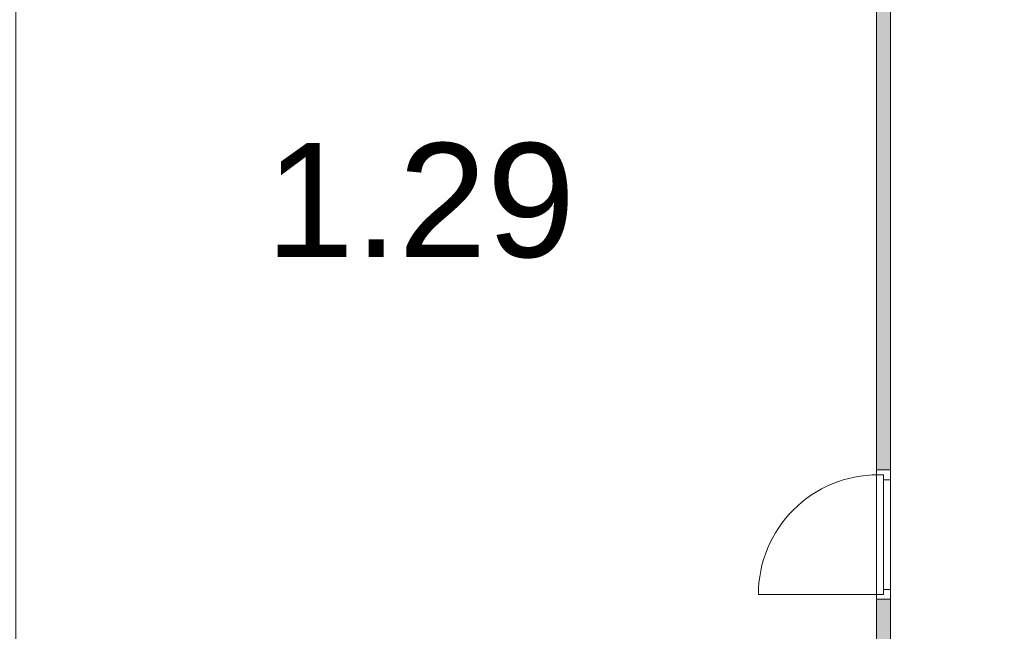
# Model space of a CAD drawing. Header units: inches. Extents: x 15 to 546804, y -66 to 267312.
# Tile 61 of 256: x 436123 to 443201, y 33376 to 37771. Entities that reach past the tile are written whole.
import ezdxf

# ---------------------------------------------------------------- set-up
doc = ezdxf.new("R2010")
doc.units = ezdxf.units.IN
doc.header["$MEASUREMENT"] = 0
doc.layers.add('Binnenwanden', color=2, linetype='Continuous')
doc.styles.add('style1', font='arial.ttf', dxfattribs={"height": 250})

msp = doc.modelspace()

# ---------------------------------------------------------------- hatches: boundary and pattern name
at = {"lineweight": 20}
h = msp.add_hatch(color=7, dxfattribs=at)
h.dxf.hatch_style = 1
h.paths.add_polyline_path([(444880.6, 35406.5), (444780.6, 35406.5), (444780.6, 33051.1, -0.122899), (444880.6, 33021.3)])
h.paths.add_polyline_path([(451062.5, 37687.8), (444880.6, 37687.8), (444880.6, 37587.8), (451062.5, 37587.8)])
h.paths.add_polyline_path([(444880.6, 38662.4), (444780.6, 38662.4), (444780.6, 36335.5), (444880.6, 36335.5)])
h.paths.add_polyline_path([(442382.4, 41236.8), (442282.4, 41236.8), (442282.4, 34535.5), (442382.4, 34535.5)])
h = msp.add_hatch(color=7, dxfattribs=at)
h.dxf.hatch_style = 1
h.paths.add_polyline_path([(442382.4, 32621.4, -0.119631), (442286.4, 32654.6), (442286.4, 32634.6), (442282.4, 32030), (442382.4, 32030)])
h.paths.add_polyline_path([(442382.4, 33606.5), (442282.4, 33606.5), (442282.4, 33014.5, -0.125206), (442382.4, 33050.3)])

# ---------------------------------------------------------------- linework, layer by layer
at = {"color": 7, "lineweight": 20}
for p, q in [((442282.4, 41236.8, 600), (442282.4, 34535.5, 600)), ((442282.4, 41236.8, 3300), (442282.4, 34535.5, 3300)), ((442382.4, 34535.5, 3300), (442382.4, 41236.8, 3300)), ((442382.4, 34535.5, 600), (442382.4, 41236.8, 600)), ((442382.4, 34535.5, 2800), (442282.4, 34535.5, 2800)), ((442282.4, 34535.5, 2800), (442282.4, 34465.5, 2800)), ((442282.4, 34535.5, 3300), (442282.4, 34535.5, 2800)), ((442282.4, 33606.5, 3300), (442282.4, 34535.5, 3300)), ((442382.4, 34535.5, 3300), (442282.4, 34535.5, 3300)), ((442282.4, 34500.5, 600), (442282.4, 34535.5, 600)), ((442282.4, 34535.5, 600), (442282.4, 34535.5, 2800)), ((442282.4, 34535.5, 2800), (442282.4, 33606.5, 2800)), ((442382.4, 34535.5, 600), (442282.4, 34535.5, 600)), ((442382.4, 34535.5, 2800), (442282.4, 34535.5, 2800)), ((442282.4, 34535.5, 600), (442282.4, 34535.5, 3300)), ((442282.4, 34535.5, 600), (442382.4, 34535.5, 600)), ((442282.4, 34535.5, 3300), (442382.4, 34535.5, 3300)), ((442332.4, 34500.5, 600), (442282.4, 34500.5, 600)), ((442282.4, 34500.5, 600), (442282.4, 34500.5, 2765)), ((442282.4, 34500.5, 2765), (442282.4, 33641.5, 2765)), ((442332.4, 34500.5, 2765), (442282.4, 34500.5, 2765)), ((442292.4, 34500.5, 600), (442292.4, 34500.5, 2765)), ((442332.4, 34500.5, 2765), (442292.4, 34500.5, 2765)), ((442332.4, 34500.5, 600), (442292.4, 34500.5, 600)), ((442332.4, 34500.5, 600), (442332.4, 34500.5, 2765)), ((442332.4, 34465.5, 600), (442332.4, 34500.5, 600)), ((442332.4, 34465.5, 2765), (442332.4, 34500.5, 2765)), ((442332.4, 33641.5, 600), (442332.4, 34500.5, 600)), ((442332.4, 34500.5, 600), (442332.4, 34500.5, 2765)), ((442332.4, 34500.5, 2765), (442332.4, 33641.5, 2765)), ((442382.4, 34535.5, 2800), (442382.4, 34465.5, 2800)), ((442382.4, 33606.5, 3300), (442382.4, 34535.5, 3300)), ((442382.4, 34535.5, 3300), (442382.4, 34535.5, 2800)), ((442382.4, 34465.5, 600), (442382.4, 34535.5, 600)), ((442382.4, 34535.5, 600), (442382.4, 34535.5, 2800)), ((442382.4, 34535.5, 2800), (442382.4, 33606.5, 2800)), ((442382.4, 34535.5, 600), (442382.4, 34535.5, 3300)), ((442282.4, 33676.5, 3230), (442282.4, 34465.5, 3230)), ((442282.4, 34465.5, 3230), (442282.4, 34465.5, 2800)), ((442332.4, 34465.5, 3230), (442332.4, 34465.5, 2800)), ((442332.4, 33676.5, 3230), (442332.4, 34465.5, 3230)), ((442332.4, 34465.5, 2800), (442332.4, 33676.5, 2800)), ((442382.4, 34465.5, 2730), (442332.4, 34465.5, 2730)), ((442382.4, 34465.5, 600), (442332.4, 34465.5, 600)), ((442332.4, 34465.5, 600), (442332.4, 34465.5, 2730)), ((442332.4, 34465.5, 2730), (442332.4, 33676.5, 2730)), ((442332.4, 34465.5, 2765), (442332.4, 33676.5, 2765)), ((442332.4, 34465.5, 2730), (442332.4, 34465.5, 2765)), ((442332.4, 34463.1, 1668.1), (442332.4, 34408.3, 1738.9)), ((442332.4, 34408.3, 1591.1), (442332.4, 34463.1, 1661.9)), ((442382.4, 34465.5, 3230), (442382.4, 34465.5, 2800)), ((442382.4, 33676.5, 3230), (442382.4, 34465.5, 3230)), ((442382.4, 34465.5, 600), (442382.4, 34465.5, 2730)), ((442382.4, 34465.5, 2730), (442382.4, 33676.5, 2730)), ((442332.4, 34353.5, 1809.7), (442332.4, 34298.7, 1880.5)), ((442332.4, 34298.7, 1449.5), (442332.4, 34353.5, 1520.3)), ((442332.4, 34244, 1951.3), (442332.4, 34189.2, 2022.1)), ((442332.4, 34189.2, 1307.9), (442332.4, 34244, 1378.7)), ((442332.4, 34134.4, 2092.9), (442332.4, 34079.7, 2163.7)), ((442332.4, 34079.7, 1166.3), (442332.4, 34134.4, 1237.1)), ((442332.4, 34024.9, 2234.5), (442332.4, 33970.1, 2305.2)), ((442332.4, 33970.1, 1024.8), (442332.4, 34024.9, 1095.5)), ((442332.4, 33915.3, 2376), (442332.4, 33860.6, 2446.8)), ((442332.4, 33860.6, 883.2), (442332.4, 33915.3, 954)), ((442332.4, 33805.8, 2517.6), (442332.4, 33751, 2588.4)), ((442332.4, 33751, 741.6), (442332.4, 33805.8, 812.4)), ((442332.4, 33641.5, 600), (442332.4, 33696.2, 670.8)), ((442332.4, 33696.2, 2659.2), (442332.4, 33641.5, 2730)), ((442292.4, 33641.5, 600), (441433.4, 33641.5, 600)), ((442282.4, 33676.5, 2800), (442282.4, 33606.5, 2800)), ((442282.4, 33676.5, 2800), (442282.4, 33676.5, 3230)), ((442282.4, 33606.5, 600), (442282.4, 33641.5, 600)), ((442332.4, 33641.5, 600), (442282.4, 33641.5, 600)), ((442282.4, 33641.5, 2765), (442282.4, 33641.5, 600)), ((442332.4, 33641.5, 2765), (442282.4, 33641.5, 2765)), ((442292.4, 33641.5, 2765), (442292.4, 33641.5, 600)), ((442332.4, 33641.5, 2765), (442292.4, 33641.5, 2765)), ((442332.4, 33641.5, 600), (442292.4, 33641.5, 600)), ((442332.4, 33676.5, 2800), (442332.4, 33676.5, 3230)), ((442382.4, 33676.5, 600), (442332.4, 33676.5, 600)), ((442382.4, 33676.5, 2730), (442332.4, 33676.5, 2730)), ((442332.4, 33676.5, 2730), (442332.4, 33676.5, 600)), ((442332.4, 33676.5, 600), (442332.4, 33641.5, 600)), ((442332.4, 33676.5, 2765), (442332.4, 33641.5, 2765)), ((442332.4, 33676.5, 2730), (442332.4, 33676.5, 2765)), ((442332.4, 33641.5, 2765), (442332.4, 33641.5, 600)), ((442332.4, 33641.5, 2765), (442332.4, 33641.5, 600)), ((442382.4, 33676.5, 2800), (442382.4, 33676.5, 3230)), ((442382.4, 33676.5, 2800), (442382.4, 33606.5, 2800)), ((442382.4, 33606.5, 600), (442382.4, 33676.5, 600)), ((442382.4, 33676.5, 2730), (442382.4, 33676.5, 600)), ((442382.4, 33606.5, 2800), (442282.4, 33606.5, 2800)), ((442382.4, 33606.5, 3300), (442282.4, 33606.5, 3300)), ((442282.4, 33606.5, 2800), (442282.4, 33606.5, 3300)), ((442282.4, 33606.5, 2800), (442282.4, 33606.5, 600)), ((442382.4, 33606.5, 600), (442282.4, 33606.5, 600)), ((442382.4, 33606.5, 2800), (442282.4, 33606.5, 2800)), ((442282.4, 33606.5, 600), (442282.4, 32030, 600)), ((442382.4, 33606.5, 600), (442282.4, 33606.5, 600)), ((442282.4, 33606.5, 600), (442282.4, 33606.5, 3300)), ((442382.4, 33606.5, 3300), (442282.4, 33606.5, 3300)), ((442282.4, 33606.5, 3300), (442282.4, 32030, 3300)), ((442382.4, 33606.5, 2800), (442382.4, 33606.5, 3300)), ((442382.4, 33606.5, 2800), (442382.4, 33606.5, 600)), ((442382.4, 32030, 600), (442382.4, 33606.5, 600)), ((442382.4, 32030, 3300), (442382.4, 33606.5, 3300)), ((442382.4, 33606.5, 600), (442382.4, 33606.5, 3300))]:
    msp.add_line(p, q, dxfattribs=at)
msp.add_ellipse((442292.4, 33641.5, 600), major_axis=(859.5, 0), ratio=0.999391, start_param=1.570796, end_param=3.141593, dxfattribs=at)
for points, invisible_edges in [([(436096.5, 25357.8, -4500), (436096.5, 39757.8, -4500), (439628.6, 48237.8, -4500)], 14), ([(442382.4, 34535.5, 3300), (442282.4, 41236.8, 3300), (442282.4, 34535.5, 3300)], 1), ([(442282.4, 41236.8, 3300), (442382.4, 34535.5, 3300), (442382.4, 41236.8, 3300)], 1), ([(442382.4, 41236.8, 600), (442282.4, 34535.5, 600), (442282.4, 41236.8, 600)], 1), ([(442282.4, 34535.5, 600), (442382.4, 41236.8, 600), (442382.4, 34535.5, 600)], 1), ([(442282.4, 41236.8, 3300), (442282.4, 34535.5, 600), (442282.4, 34535.5, 3300)], 1), ([(442282.4, 34535.5, 600), (442282.4, 41236.8, 3300), (442282.4, 41236.8, 600)], 1), ([(442382.4, 41236.8, 600), (442382.4, 34535.5, 3300), (442382.4, 34535.5, 600)], 1), ([(442382.4, 34535.5, 3300), (442382.4, 41236.8, 600), (442382.4, 41236.8, 3300)], 1), ([(442382.4, 34535.5, 600), (442282.4, 34535.5, 600), (442382.4, 34535.5, 2800)], 2), ([(442282.4, 34535.5, 2800), (442382.4, 34535.5, 2800), (442282.4, 34535.5, 600)], 2), ([(442282.4, 34535.5, 600), (442282.4, 34500.5, 600), (442282.4, 34535.5, 2800)], 2), ([(442282.4, 34500.5, 2765), (442282.4, 34535.5, 2800), (442282.4, 34500.5, 600)], 3), ([(442282.4, 33641.5, 2765), (442282.4, 34535.5, 2800), (442282.4, 34500.5, 2765)], 3), ([(442282.4, 34535.5, 2800), (442282.4, 33641.5, 2765), (442282.4, 33606.5, 2800)], 3), ([(442382.4, 34535.5, 2800), (442282.4, 34535.5, 2800), (442382.4, 33606.5, 2800)], 2), ([(442282.4, 33606.5, 2800), (442382.4, 33606.5, 2800), (442282.4, 34535.5, 2800)], 2), ([(442282.4, 34535.5, 600), (442382.4, 34535.5, 600), (442282.4, 34500.5, 600)], 2), ([(442332.4, 34500.5, 600), (442282.4, 34500.5, 600), (442382.4, 34535.5, 600)], 14), ([(442282.4, 34535.5, 3300), (442282.4, 33606.5, 3300), (442382.4, 34535.5, 3300)], 2), ([(442382.4, 33606.5, 3300), (442382.4, 34535.5, 3300), (442282.4, 33606.5, 3300)], 2), ([(442382.4, 34535.5, 3300), (442382.4, 34535.5, 2800), (442282.4, 34535.5, 3300)], 2), ([(442282.4, 34535.5, 2800), (442282.4, 34535.5, 3300), (442382.4, 34535.5, 2800)], 2), ([(442282.4, 34465.5, 2800), (442282.4, 34465.5, 3230), (442282.4, 34535.5, 2800)], 2), ([(442282.4, 34535.5, 3300), (442282.4, 34535.5, 2800), (442282.4, 34465.5, 3230)], 14), ([(442282.4, 33676.5, 3230), (442282.4, 34535.5, 3300), (442282.4, 34465.5, 3230)], 3), ([(442282.4, 34535.5, 3300), (442282.4, 33676.5, 3230), (442282.4, 33606.5, 3300)], 3), ([(442382.4, 34535.5, 3300), (442282.4, 34535.5, 600), (442382.4, 34535.5, 600)], 1), ([(442282.4, 34535.5, 600), (442382.4, 34535.5, 3300), (442282.4, 34535.5, 3300)], 1), ([(442332.4, 34500.5, 600), (442332.4, 34500.5, 2765), (442282.4, 34500.5, 600)], 2), ([(442282.4, 34500.5, 2765), (442282.4, 34500.5, 600), (442332.4, 34500.5, 2765)], 2), ([(442282.4, 34500.5, 2765), (442332.4, 34500.5, 2765), (442282.4, 33641.5, 2765)], 2), ([(442332.4, 34465.5, 2765), (442282.4, 33641.5, 2765), (442332.4, 34500.5, 2765)], 3), ([(442332.4, 34500.5, 2765), (442332.4, 34500.5, 600), (442292.4, 34500.5, 2765)], 2), ([(442292.4, 34500.5, 600), (442292.4, 34500.5, 2765), (442332.4, 34500.5, 600)], 2), ([(442382.4, 34465.5, 600), (442332.4, 34500.5, 600), (442382.4, 34535.5, 600)], 3), ([(442332.4, 33641.5, 600), (442332.4, 34500.5, 600), (442332.4, 33641.5, 2765)], 2), ([(442332.4, 34500.5, 2765), (442332.4, 33641.5, 2765), (442332.4, 34500.5, 600)], 2), ([(442332.4, 34500.5, 600), (442332.4, 34465.5, 600), (442332.4, 34500.5, 2765)], 2), ([(442332.4, 34465.5, 2730), (442332.4, 34500.5, 2765), (442332.4, 34465.5, 600)], 3), ([(442332.4, 34465.5, 2765), (442332.4, 34500.5, 2765), (442332.4, 34465.5, 2730)], 2), ([(442332.4, 34465.5, 600), (442332.4, 34500.5, 600), (442382.4, 34465.5, 600)], 2), ([(442382.4, 34465.5, 600), (442382.4, 34535.5, 600), (442382.4, 34465.5, 2730)], 2), ([(442382.4, 34535.5, 2800), (442382.4, 34465.5, 2730), (442382.4, 34535.5, 600)], 3), ([(442382.4, 33606.5, 2800), (442382.4, 34465.5, 2730), (442382.4, 34535.5, 2800)], 3), ([(442382.4, 34465.5, 2800), (442382.4, 34535.5, 2800), (442382.4, 34465.5, 3230)], 2), ([(442382.4, 34535.5, 3300), (442382.4, 34465.5, 3230), (442382.4, 34535.5, 2800)], 3), ([(442382.4, 33606.5, 3300), (442382.4, 34465.5, 3230), (442382.4, 34535.5, 3300)], 3), ([(442332.4, 33676.5, 2765), (442282.4, 33641.5, 2765), (442332.4, 34465.5, 2765)], 3), ([(442382.4, 34465.5, 600), (442382.4, 34465.5, 2730), (442332.4, 34465.5, 600)], 2), ([(442332.4, 34465.5, 2730), (442332.4, 34465.5, 600), (442382.4, 34465.5, 2730)], 2), ([(442332.4, 34465.5, 2730), (442332.4, 33676.5, 2730), (442332.4, 34465.5, 2765)], 2), ([(442332.4, 33676.5, 2765), (442332.4, 34465.5, 2765), (442332.4, 33676.5, 2730)], 2), ([(442332.4, 34465.5, 2730), (442382.4, 34465.5, 2730), (442332.4, 33676.5, 2730)], 2), ([(442382.4, 33676.5, 2730), (442332.4, 33676.5, 2730), (442382.4, 34465.5, 2730)], 2), ([(442332.4, 33676.5, 2800), (442332.4, 34465.5, 2800), (442332.4, 33676.5, 3230)], 2), ([(442332.4, 34465.5, 3230), (442332.4, 33676.5, 3230), (442332.4, 34465.5, 2800)], 2), ([(442382.4, 34465.5, 2730), (442382.4, 33606.5, 2800), (442382.4, 33676.5, 2730)], 3), ([(442382.4, 34465.5, 3230), (442382.4, 33606.5, 3300), (442382.4, 33676.5, 3230)], 3), ([(442332.4, 33641.5, 2765), (442282.4, 33641.5, 2765), (442332.4, 33676.5, 2765)], 2), ([(442282.4, 33676.5, 2800), (442282.4, 33606.5, 2800), (442282.4, 33676.5, 3230)], 2), ([(442282.4, 33606.5, 3300), (442282.4, 33676.5, 3230), (442282.4, 33606.5, 2800)], 3), ([(442332.4, 33641.5, 600), (442282.4, 33641.5, 600), (442332.4, 33641.5, 2765)], 2), ([(442282.4, 33641.5, 2765), (442332.4, 33641.5, 2765), (442282.4, 33641.5, 600)], 2), ([(442282.4, 33641.5, 600), (442282.4, 33606.5, 600), (442282.4, 33641.5, 2765)], 2), ([(442282.4, 33606.5, 2800), (442282.4, 33641.5, 2765), (442282.4, 33606.5, 600)], 3), ([(442282.4, 33641.5, 600), (442332.4, 33641.5, 600), (442282.4, 33606.5, 600)], 2), ([(442282.4, 33606.5, 600), (442332.4, 33641.5, 600), (442382.4, 33606.5, 600)], 3), ([(442332.4, 33641.5, 600), (442332.4, 33641.5, 2765), (442292.4, 33641.5, 600)], 2), ([(442292.4, 33641.5, 2765), (442292.4, 33641.5, 600), (442332.4, 33641.5, 2765)], 2), ([(442332.4, 33676.5, 600), (442332.4, 33641.5, 600), (442332.4, 33676.5, 2730)], 2), ([(442332.4, 33641.5, 2765), (442332.4, 33676.5, 2730), (442332.4, 33641.5, 600)], 3), ([(442332.4, 33676.5, 2765), (442332.4, 33676.5, 2730), (442332.4, 33641.5, 2765)], 2), ([(442382.4, 33676.5, 600), (442332.4, 33676.5, 600), (442382.4, 33676.5, 2730)], 2), ([(442332.4, 33676.5, 2730), (442382.4, 33676.5, 2730), (442332.4, 33676.5, 600)], 2), ([(442332.4, 33676.5, 600), (442382.4, 33676.5, 600), (442332.4, 33641.5, 600)], 2), ([(442382.4, 33606.5, 600), (442332.4, 33641.5, 600), (442382.4, 33676.5, 600)], 3), ([(442382.4, 33606.5, 600), (442382.4, 33676.5, 600), (442382.4, 33606.5, 2800)], 2), ([(442382.4, 33676.5, 2730), (442382.4, 33606.5, 2800), (442382.4, 33676.5, 600)], 3), ([(442382.4, 33606.5, 2800), (442382.4, 33676.5, 2800), (442382.4, 33606.5, 3300)], 2), ([(442382.4, 33676.5, 3230), (442382.4, 33606.5, 3300), (442382.4, 33676.5, 2800)], 3), ([(442382.4, 33606.5, 600), (442382.4, 33606.5, 2800), (442282.4, 33606.5, 600)], 2), ([(442282.4, 33606.5, 2800), (442282.4, 33606.5, 600), (442382.4, 33606.5, 2800)], 2), ([(442382.4, 33606.5, 2800), (442382.4, 33606.5, 3300), (442282.4, 33606.5, 2800)], 2), ([(442282.4, 33606.5, 3300), (442282.4, 33606.5, 2800), (442382.4, 33606.5, 3300)], 2), ([(442282.4, 33606.5, 3300), (442282.4, 32030, 600), (442282.4, 32030, 3300)], 1), ([(442282.4, 32030, 600), (442282.4, 33606.5, 3300), (442282.4, 33606.5, 600)], 1), ([(442382.4, 33606.5, 600), (442282.4, 32030, 600), (442282.4, 33606.5, 600)], 1), ([(442282.4, 32030, 600), (442382.4, 33606.5, 600), (442382.4, 32030, 600)], 1), ([(442382.4, 32030, 3300), (442282.4, 33606.5, 3300), (442282.4, 32030, 3300)], 1), ([(442282.4, 33606.5, 3300), (442382.4, 32030, 3300), (442382.4, 33606.5, 3300)], 1), ([(442282.4, 33606.5, 3300), (442382.4, 33606.5, 600), (442282.4, 33606.5, 600)], 1), ([(442382.4, 33606.5, 600), (442282.4, 33606.5, 3300), (442382.4, 33606.5, 3300)], 1), ([(442382.4, 33606.5, 600), (442382.4, 32030, 3300), (442382.4, 32030, 600)], 1), ([(442382.4, 32030, 3300), (442382.4, 33606.5, 600), (442382.4, 33606.5, 3300)], 1)]:
    msp.add_3dface(points, dxfattribs=dict(at, invisible_edges=invisible_edges))

# ---------------------------------------------------------------- texts
at = {"layer": 'Binnenwanden', "color": 7, "linetype": 'Continuous', "style": 'style1'}
msp.add_text('1.29', height=819, dxfattribs=at).set_placement((437890.4, 36065.2, -150))

doc.saveas('drawing.dxf')
